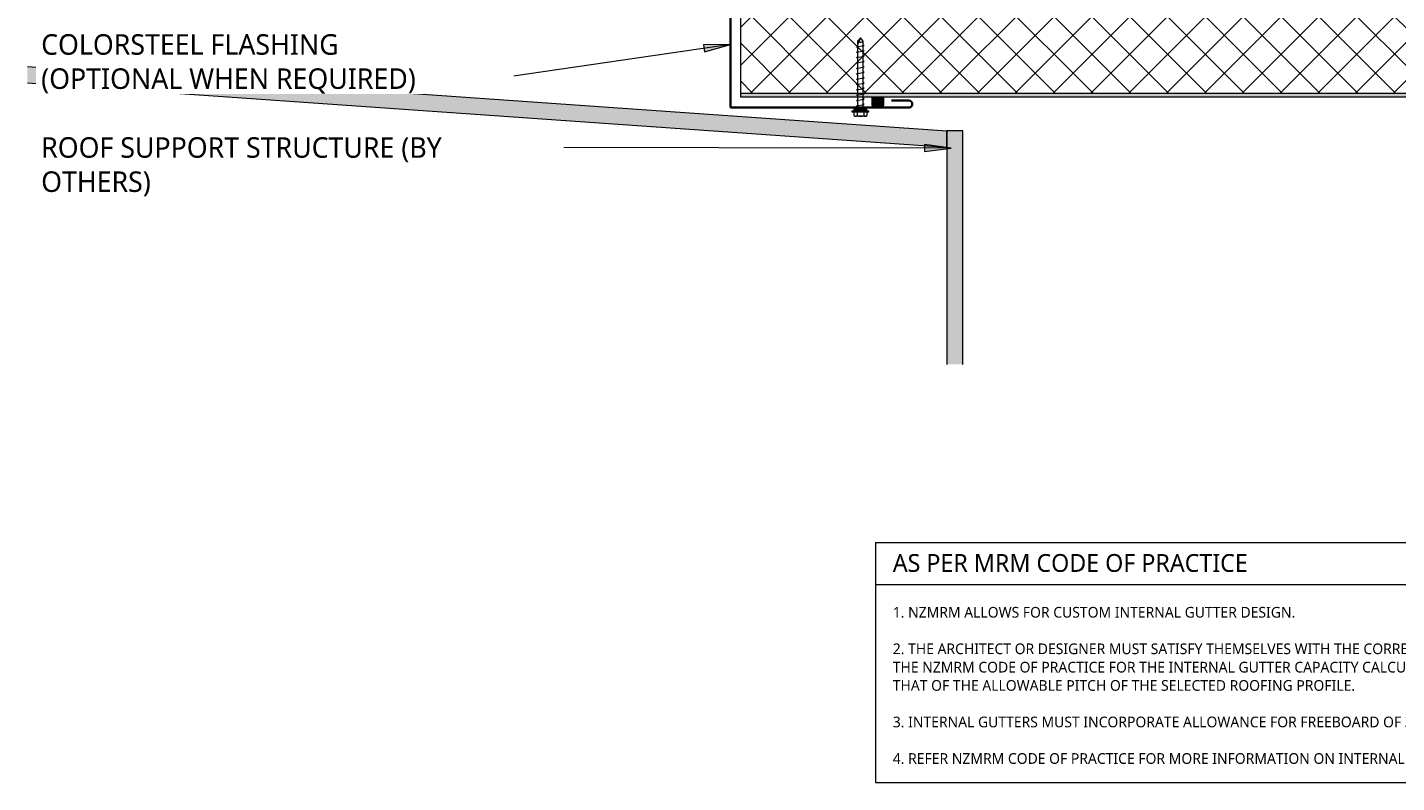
# Model space of a CAD drawing. Header units: millimetres. Extents: x -439 to 1006, y -317 to 663.
# Tile 1 of 6: x -430 to 338, y -317 to 107. Entities that reach past the tile are written whole.
import ezdxf

# ---------------------------------------------------------------- set-up
doc = ezdxf.new("R2010")
doc.units = ezdxf.units.MM
for name, color, linetype, lineweight in [('A-ANNO-NOTE', 131, 'Continuous', 9), ('A-DETL', 90, 'Continuous', 13), ('A-DETL-GENF', 92, 'Continuous', 13), ('A-DETL-THIN', 151, 'Continuous', 13), ('G-ANNO-TEXT', 231, 'Continuous', 9)]:
    doc.layers.add(name, color=color, linetype=linetype, lineweight=lineweight)
doc.styles.add('Yu Gothic', font='Yu Gothic.ttf', dxfattribs={"height": 11.5})
doc.styles.add('Yu Gothic_2', font='Yu Gothic.ttf', dxfattribs={"height": 1.2})
doc.styles.add('Yu Gothic_B', font='Yu Gothic.ttf', dxfattribs={"height": 2})

# ---------------------------------------------------------------- blocks, each defined once
blk = doc.blocks.new('Gutter _Insulated Panel_ - Gutter _Insulated Panel_-4626690-05 INSULATED VALLEY BOX GUTTER')
at = {"layer": 'A-DETL-GENF'}
for points in [[(0, 73), (550, 73), (550, 73.12), (475.12, 73.12), (475.12, 75), (440.75, 75), (440.75, 74.11), (433.06, 74.11), (433.06, 75), (117.07, 75), (117.07, 74.11), (109.37, 74.11), (109.37, 75), (75, 75), (75, 73.12), (0, 73.12)], [(0, 0), (550, 0), (550, 2), (0, 2)]]:
    blk.add_hatch(color=256, dxfattribs=at).paths.add_polyline_path(points)
h = blk.add_hatch(dxfattribs=at)
h.set_pattern_fill('FP_1', color=256, style=0, pattern_type=2)
h.set_pattern_definition([(45, (29.67, -67.559), (-10.6066, 10.6066), []), (135, (29.67, -67.559), (-10.6066, -10.6066), [])])
h.paths.add_polyline_path([(0, 2), (550, 2), (550, 73), (0, 73)])
for p, q in [((0, 73.12), (0, 73)), ((0, 73), (0, 2)), ((0, 73), (550, 73)), ((109.37, 75), (75, 75)), ((433.06, 75), (117.07, 75)), ((475.12, 75), (440.75, 75)), ((550, 73), (550, 73.12)), ((550, 2), (550, 73)), ((550, 2), (0, 2)), ((0, 2), (0, 0)), ((0, 0), (550, 0)), ((550, 0), (550, 2))]:
    blk.add_line(p, q, dxfattribs=at)
blk = doc.blocks.new('Screw - Screw-4349267-05 INSULATED VALLEY BOX GUTTER')
at = {"layer": 'A-DETL-GENF'}
blk.add_hatch(color=256, dxfattribs=at).paths.add_polyline_path([(-3.67, 1), (-3.67, 0), (3.67, 0), (3.67, 1)])
for p, q in [((4.79, 1.5), (-4.79, 1.5)), ((-4.79, 1.5), (-4.79, 1)), ((-3.67, 1), (-4.79, 1)), ((-3.67, 1.5), (-3.67, 3.47)), ((3.67, 1), (-3.67, 1)), ((-3.67, 1), (-3.67, 0)), ((-3.67, 0), (3.67, 0)), ((-2.76, 3.97), (2.76, 3.97)), ((-1.85, 1.5), (-1.85, 3.47)), ((-1.6, 0), (-1.6, -38.08)), ((1.6, -38.08), (1.6, 0)), ((1.85, 1.5), (1.85, 3.47)), ((3.67, 1.5), (3.67, 3.47)), ((4.79, 1), (3.67, 1)), ((3.67, 0), (3.67, 1)), ((4.79, 1), (4.79, 1.5)), ((2.17, -1.91), (-2.17, -2.67)), ((-2.17, -2.67), (-1.6, -3)), ((2.17, -4.91), (-2.17, -5.67)), ((-2.17, -5.67), (-1.6, -6)), ((1.6, -1.58), (2.17, -1.91)), ((1.6, -4.58), (2.17, -4.91)), ((1.6, -7.58), (2.17, -7.91)), ((2.17, -7.91), (-2.17, -8.67)), ((-2.17, -8.67), (-1.6, -9)), ((2.17, -10.91), (-2.17, -11.67)), ((-2.17, -11.67), (-1.6, -12)), ((2.17, -13.91), (-2.17, -14.67)), ((-2.17, -14.67), (-1.6, -15)), ((1.6, -10.58), (2.17, -10.91)), ((1.6, -13.58), (2.17, -13.91)), ((2.17, -16.91), (-2.17, -17.67)), ((-2.17, -17.67), (-1.6, -18)), ((2.17, -19.91), (-2.17, -20.67)), ((-2.17, -20.67), (-1.6, -21)), ((2.17, -22.91), (-2.17, -23.67)), ((1.6, -16.58), (2.17, -16.91)), ((1.6, -19.58), (2.17, -19.91)), ((1.6, -22.58), (2.17, -22.91)), ((-2.17, -23.67), (-1.6, -24)), ((2.17, -25.91), (-2.17, -26.67)), ((-2.17, -26.67), (-1.6, -27)), ((2.17, -28.91), (-2.17, -29.67)), ((-2.17, -29.67), (-1.6, -30)), ((1.6, -25.58), (2.17, -25.91)), ((1.6, -28.58), (2.17, -28.91)), ((2.17, -31.91), (-2.17, -32.67)), ((-2.17, -32.67), (-1.6, -33)), ((2.17, -34.91), (-2.17, -35.67)), ((-2.17, -35.67), (-1.6, -36)), ((-1.6, -38.08), (0, -39.99)), ((0, -39.99), (1.6, -36.03)), ((1.6, -38.08), (0, -39.99)), ((1.6, -31.58), (2.17, -31.91)), ((1.6, -34.58), (2.17, -34.91))]:
    blk.add_line(p, q, dxfattribs=at)
for centre, radius, start, end in [((-2.76, 2.9), 1.08, 32.38007, 147.61993), ((0, 0.31), 3.67, 59.72736, 120.27264), ((2.76, 2.9), 1.08, 32.38007, 147.61993), ((0.08, -40.71), 3.11, 74.30592, 122.49751)]:
    blk.add_arc(centre, radius, start, end, dxfattribs=at)
blk = doc.blocks.new('INTERNAL GUTTER NOTE - INTERNAL GUTTER NOTE-4066848-05 INSULATED VALLEY BOX GUTTER')
at = {"layer": 'A-ANNO-NOTE'}
for p, q in [((-121.8, 0), (-121.8, -26.92)), ((-121.8, 0), (0, 0)), ((0, -26.92), (0, 0)), ((-121.8, -4.7), (0, -4.7)), ((-121.8, -26.92), (0, -26.92))]:
    blk.add_line(p, q, dxfattribs=at)
at = {"layer": 'A-ANNO-NOTE', "attachment_point": 1, "bg_fill": 3, "box_fill_scale": 1.25, "bg_fill_color": 256, "bg_fill_true_color": 13158600, "bg_fill_transparency": 0}
for s, insert, char_height, width, style in [('AS PER MRM CODE OF PRACTICE', (-119.87, -1.28), 2, 53.9536, 'Yu Gothic_B'), ('1. NZMRM ALLOWS FOR CUSTOM INTERNAL GUTTER DESIGN.', (-119.87, -7.21), 1.2, 58.0422, 'Yu Gothic_2'), ('2. THE ARCHITECT OR DESIGNER MUST SATISFY THEMSELVES WITH THE CORRECT INTERNAL GUTTER DESIGN FOR THEIR PROJECTS AND REFER TO ', (-119.87, -11.31), 1.2, 140.6962, 'Yu Gothic_2'), ('THE NZMRM CODE OF PRACTICE FOR THE INTERNAL GUTTER CAPACITY CALCULATION TOOL AND ALTERNATIVE SOLUTIONS FOR PITCHES DOWN TO ', (-119.87, -13.37), 1.2, 141.4177, 'Yu Gothic_2'), ('THAT OF THE ALLOWABLE PITCH OF THE SELECTED ROOFING PROFILE.', (-119.87, -15.42), 1.2, 67.7426, 'Yu Gothic_2'), ('3. INTERNAL GUTTERS MUST INCORPORATE ALLOWANCE FOR FREEBOARD OF 30mm ', (-119.87, -19.52), 1.2, 80.4894, 'Yu Gothic_2'), ('4. REFER NZMRM CODE OF PRACTICE FOR MORE INFORMATION ON INTERNAL GUTTER DESIGNS.', (-119.87, -23.62), 1.2, 91.5527, 'Yu Gothic_2')]:
    blk.add_mtext(s, dxfattribs=dict(at, insert=insert, char_height=char_height, width=width, style=style))

msp = doc.modelspace()

# ---------------------------------------------------------------- hatches: boundary and pattern name
at = {"layer": 'A-DETL-GENF'}
for points in [[(86.1, 39.34), (86.1, 48.36), (-429.6, 84.42), (-429.6, 75.4), (41.37, 42.47)], [(50.8, 62.7), (50.8, 66.97), (44.03, 66.97), (44.03, 62.7)], [(86.1, -82.53), (95.1, -82.53), (95.1, 48.48), (86.1, 48.48)]]:
    msp.add_hatch(color=10, dxfattribs=at).paths.add_polyline_path(points)
at = {"layer": 'G-ANNO-TEXT'}
for points in [[(-35.15, 96.98), (-50.27, 96.76), (-49.7, 92.85)], [(88.64, 38.85), (73.65, 40.84), (73.64, 36.89)]]:
    msp.add_hatch(color=7, dxfattribs=at).paths.add_polyline_path(points)

# ---------------------------------------------------------------- linework, layer by layer
at = {"layer": 'A-DETL', "lineweight": 35}
for p, q in [((-35.21, 178.43), (-35.21, 61.55)), ((-35.21, 61.55), (64.79, 61.55)), ((64.79, 65.55), (55.05, 65.55))]:
    msp.add_line(p, q, dxfattribs=at)
at = {"layer": 'A-DETL'}
for p, q in [((50.8, 66.97), (44.03, 66.97)), ((44.03, 66.97), (44.03, 62.7)), ((44.03, 62.7), (50.8, 62.7)), ((50.8, 62.7), (50.8, 66.97))]:
    msp.add_line(p, q, dxfattribs=at)
at = {"layer": 'A-DETL', "lineweight": 35}
msp.add_arc((64.79, 63.55), 2, 270, 90, dxfattribs=at)
at = {"layer": 'A-DETL-THIN'}
for p, q in [((86.1, 48.36), (-429.6, 84.42)), ((-429.6, 75.4), (86.1, 39.34)), ((95.1, 48.48), (86.1, 48.48)), ((86.1, 48.48), (86.1, -82.53)), ((86.1, 39.34), (86.1, 48.36)), ((95.1, -82.53), (95.1, 48.48))]:
    msp.add_line(p, q, dxfattribs=at)
at = {"layer": 'G-ANNO-TEXT', "color": 7}
for p, q in [((-35.15, 96.98), (-165.95, 77.8)), ((-35.15, 96.98), (-50.27, 96.76)), ((-50.27, 96.76), (-49.7, 92.85)), ((-49.7, 92.85), (-35.15, 96.98)), ((-165.95, 77.8), (-195.41, 77.8)), ((-172.3, 39.18), (-172.31, 39.18)), ((88.64, 38.85), (-172.3, 39.18)), ((73.65, 40.84), (73.64, 36.89)), ((73.64, 36.89), (88.64, 38.85)), ((88.64, 38.85), (73.65, 40.84))]:
    msp.add_line(p, q, dxfattribs=at)

# ---------------------------------------------------------------- block references
at = {"layer": 'A-ANNO-NOTE', "xscale": 5, "yscale": 5, "zscale": 5}
msp.add_blockref('INTERNAL GUTTER NOTE - INTERNAL GUTTER NOTE-4066848-05 INSULATED VALLEY BOX GUTTER', (655.19, -182.53), dxfattribs=at)
at = {"layer": 'A-DETL-GENF'}
msp.add_blockref('Gutter _Insulated Panel_ - Gutter _Insulated Panel_-4626690-05 INSULATED VALLEY BOX GUTTER', (-29.67, 67.56), dxfattribs=at)
at = {"layer": 'A-DETL-GENF', "rotation": 180}
msp.add_blockref('Screw - Screw-4349267-05 INSULATED VALLEY BOX GUTTER', (37.7, 60.68), dxfattribs=at)

# ---------------------------------------------------------------- texts
at = {"layer": 'G-ANNO-TEXT', "color": 7, "insert": (-421.87, 102.73), "char_height": 11.5, "width": 218.059, "attachment_point": 1, "style": 'Yu Gothic', "bg_fill": 3, "box_fill_scale": 1.25, "bg_fill_color": 256, "bg_fill_true_color": 13158600, "bg_fill_transparency": 0}
msp.add_mtext('COLORSTEEL FLASHING ', dxfattribs=at)

# ---------------------------------------------------------------- next in the draw order: texts
at = {"layer": 'G-ANNO-TEXT', "color": 7, "char_height": 11.5, "attachment_point": 1, "style": 'Yu Gothic', "bg_fill": 3, "box_fill_scale": 1.25, "bg_fill_color": 256, "bg_fill_true_color": 13158600, "bg_fill_transparency": 0}
for s, insert, width in [('(OPTIONAL WHEN REQUIRED)', (-421.87, 83.55), 262.1518), ('ROOF SUPPORT STRUCTURE (BY ', (-421.87, 44.93), 290.2109)]:
    msp.add_mtext(s, dxfattribs=dict(at, insert=insert, width=width))

# ---------------------------------------------------------------- next in the draw order: texts
at = {"layer": 'G-ANNO-TEXT', "color": 7, "insert": (-421.87, 25.75), "char_height": 11.5, "width": 79.3671, "attachment_point": 1, "style": 'Yu Gothic', "bg_fill": 3, "box_fill_scale": 1.25, "bg_fill_color": 256, "bg_fill_true_color": 13158600, "bg_fill_transparency": 0}
msp.add_mtext('OTHERS)', dxfattribs=at)

doc.saveas('drawing.dxf')
